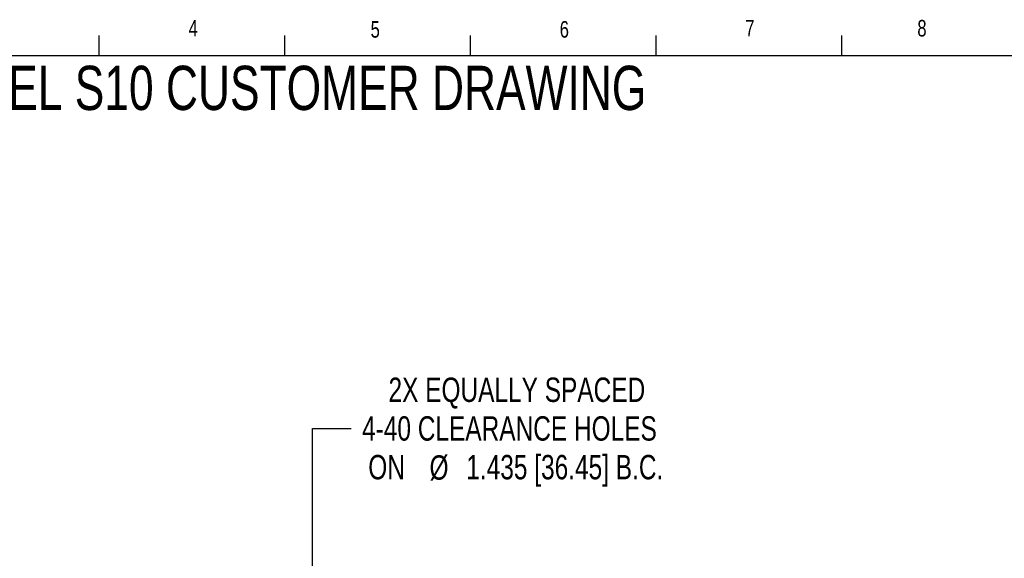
# Model space of a CAD drawing. Header units: inches. Extents: x 0.5 to 16.4, y 0.4 to 10.9.
# Tile 12 of 13: x 3.3 to 8.9, y 7.8 to 10.8. Entities that reach past the tile are written whole.
import ezdxf

# ---------------------------------------------------------------- set-up
doc = ezdxf.new("R2010")
doc.units = ezdxf.units.IN
doc.header["$MEASUREMENT"] = 0
for name, color, linetype in [('BORDER', 1, 'Continuous'), ('DIMENSIONS', 150, 'Continuous'), ('TEXT', 7, 'Continuous')]:
    doc.layers.add(name, color=color, linetype=linetype)
doc.styles.add('SLDTEXTSTYLE0', font='TXT', dxfattribs={"width": 0.75})
doc.dimstyles.new('SLDDIMSTYLE0', dxfattribs={"dimtxt": 0.137795, "dimasz": 0.156, "dimexe": 0, "dimexo": 0.0625, "dimgap": 0.034449, "dimtad": 0, "dimtih": 1, "dimtoh": 1, "dimdec": 3, "dimlfac": 0.5, "dimrnd": 1e-09, "dimzin": 12, "dimdsep": 46, "dimtxsty": 'SLDTEXTSTYLE0', "dimsah": 1, "dimcen": 0, "dimadec": 0, "dimazin": 3, "dimtfac": 1, "dimtdec": 3, "dimtofl": 0, "dimtmove": 0, "dimatfit": 3, "dimfxl": 0, "dimfrac": 2, "dimtolj": 1, "dimtzin": 12, "dimarcsym": 0})

# ---------------------------------------------------------------- blocks, each defined once
blk = doc.blocks.new('_D')
at = {"layer": 'DIMENSIONS', "color": 150}
for p, q in [((4.9822, 7.4524), (4.9822, 8.5326)), ((4.9822, 8.5326), (5.2009, 8.5326))]:
    blk.add_line(p, q, dxfattribs=at)
blk.add_solid([(4.9822, 7.4524), (5.0082, 7.6084), (4.9562, 7.6084)], dxfattribs=at)
at = {"layer": 'DIMENSIONS', "color": 150, "attachment_point": 1, "style": 'SLDTEXTSTYLE0'}
for s, insert, char_height in [('2X EQUALLY SPACED', (5.4128, 8.8207), 0.137795), ('4-40 CLEARANCE HOLES', (5.2634, 8.6019), 0.137795), ('ON', (5.2984, 8.3832), 0.1378), ('%%c', (5.6448, 8.3811), 0.1378), ('1.435 [36.45] B.C.', (5.8527, 8.3832), 0.137795)]:
    blk.add_mtext(s, dxfattribs=dict(at, insert=insert, char_height=char_height))

msp = doc.modelspace()

# ---------------------------------------------------------------- linework, layer by layer
at = {"layer": 'BORDER'}
for p, q in [((3.7763, 10.6421), (3.7763, 10.754)), ((4.8263, 10.6421), (4.8263, 10.754)), ((5.8763, 10.6421), (5.8763, 10.754)), ((6.9263, 10.6421), (6.9263, 10.754)), ((7.9763, 10.6421), (7.9763, 10.754)), ((0.6263, 10.6421), (16.3763, 10.6421))]:
    msp.add_line(p, q, dxfattribs=at)

# ---------------------------------------------------------------- texts
at = {"layer": 'DIMENSIONS', "insert": (2.6773, 10.5833), "char_height": 0.25, "attachment_point": 1, "style": 'SLDTEXTSTYLE0'}
msp.add_mtext('MODEL S10 CUSTOMER DRAWING', dxfattribs=at)
at = {"layer": 'TEXT', "char_height": 0.0937, "attachment_point": 1, "style": 'SLDTEXTSTYLE0'}
for s, insert in [('4', (4.2825, 10.8428)), ('4', (4.2825, 10.8428)), ('5', (5.3116, 10.8361)), ('5', (5.3116, 10.8361)), ('6', (6.3809, 10.8361)), ('6', (6.3809, 10.8361)), ('7', (7.4301, 10.8428)), ('7', (7.4301, 10.8428)), ('8', (8.4031, 10.8425)), ('8', (8.4031, 10.8425))]:
    msp.add_mtext(s, dxfattribs=dict(at, insert=insert))

# ---------------------------------------------------------------- dimensions: what is measured, and where the dimension line sits
at = {"layer": 'DIMENSIONS', "color": 150}
dim = msp.add_diameter_dim_2p(p1=(4.9822, 7.2264), p2=(4.9822, 7.4524), text='2X EQUALLY SPACED\\P4-40 CLEARANCE HOLES\\PON %%c1.435 [36.45] B.C.', dimstyle='SLDDIMSTYLE0', dxfattribs=at)
dim.commit()
dim.dimension.update_dxf_attribs({"geometry": '_D', "text_midpoint": (6.3274, 8.5326), "dimtype": 163})

doc.saveas('drawing.dxf')
